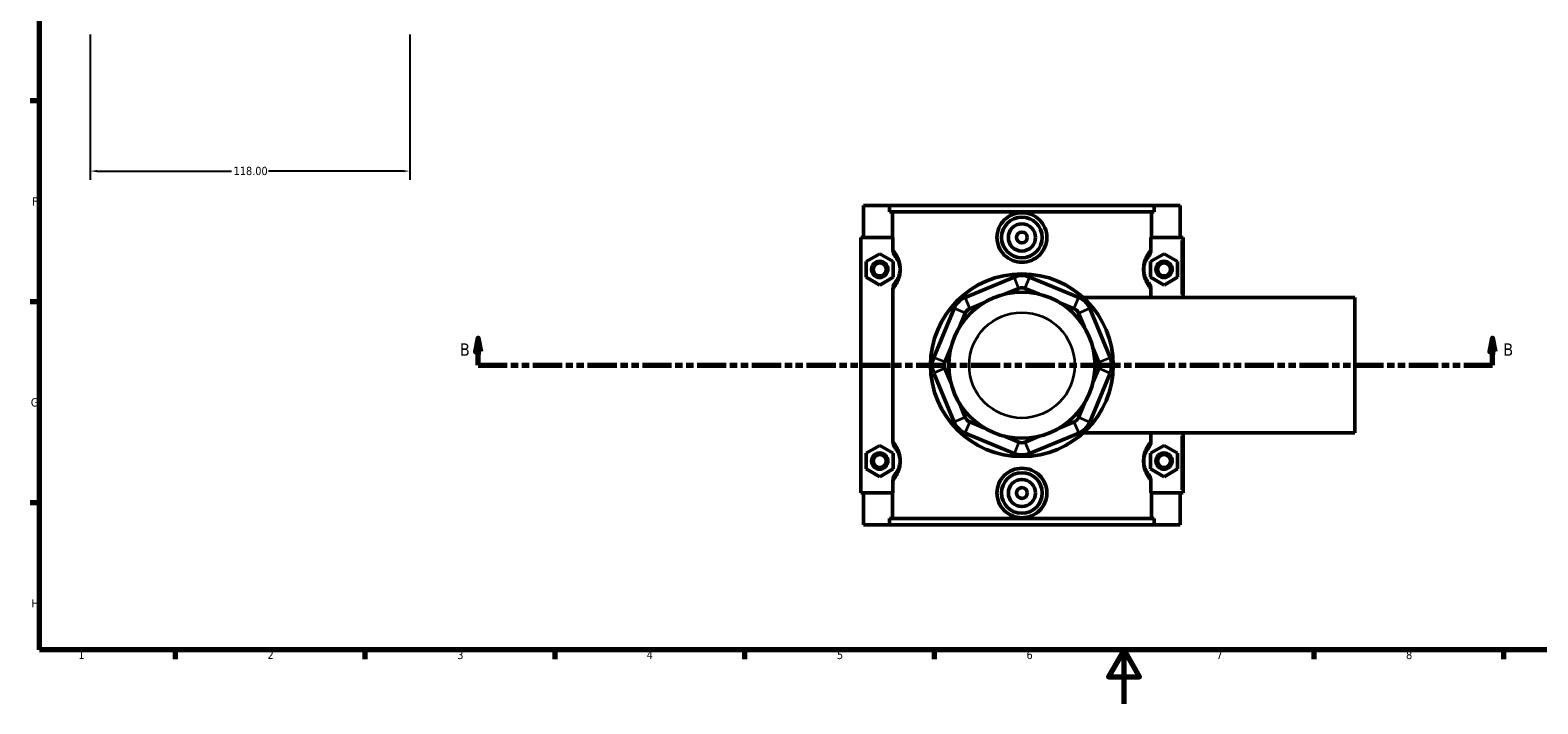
# Model space of a CAD drawing. Header units: millimetres. Extents: x 0 to 898, y -421 to 977.
# Tile 2 of 6: x 17 to 573, y 0 to 249. Entities that reach past the tile are written whole.
import ezdxf

# ---------------------------------------------------------------- set-up
doc = ezdxf.new("R2010")
doc.units = ezdxf.units.MM
doc.linetypes.add('DOUBLE_DASH_CHAIN', pattern=[1.2403, 0.6614, -0.0827, 0.1654, -0.0827, 0.1654, -0.0827])
for name, color, linetype, lineweight in [('Border (ANSI)', 7, 'Continuous', 70), ('Dimension (ANSI)', 7, 'Continuous', 25), ('Section Line (ANSI)', 7, 'DOUBLE_DASH_CHAIN', 70), ('Visible (ANSI)', 7, 'Continuous', 50), ('Visible Narrow (ANSI)', 7, 'Continuous', 35)]:
    doc.layers.add(name, color=color, linetype=linetype, lineweight=lineweight)
doc.styles.add('Label Text (ANSI)', font='tahoma.ttf')
doc.styles.add('Note Text (ANSI)', font='tahoma.ttf')
doc.dimstyles.new('Default - mm (ANSI)', dxfattribs={"dimtxt": 3.048, "dimasz": 2.5, "dimexe": 3.175, "dimexo": 1.6002, "dimgap": 0.8, "dimtad": 0, "dimtoh": 1, "dimrnd": 1e-08, "dimzin": 4, "dimdsep": 46, "dimtxsty": 'Note Text (ANSI)', "dimcen": 0.09, "dimdle": 10, "dimclrd": 256, "dimclre": 256, "dimclrt": 230, "dimadec": 1, "dimazin": 1, "dimtfac": 1, "dimtofl": 0, "dimtmove": 0, "dimatfit": 3, "dimfxl": 1, "dimtolj": 1, "dimtzin": 4, "dimlwd": -1, "dimlwe": -1, "dimarcsym": 0})

# ---------------------------------------------------------------- blocks, each defined once
blk = doc.blocks.new('Borders Default Border')
at = {"layer": 'Border (ANSI)'}
for p, q in [((20, 222.75), (16.55, 222.75)), ((20, 148.5), (16.55, 148.5)), ((20, 74.25), (16.55, 74.25)), ((70.08, 20), (70.08, 16.55)), ((140.17, 20), (140.17, 16.55)), ((210.25, 20), (210.25, 16.55)), ((280.33, 20), (280.33, 16.55)), ((350.42, 20), (350.42, 16.55)), ((490.58, 20), (490.58, 16.55)), ((560.67, 20), (560.67, 16.55))]:
    blk.add_line(p, q, dxfattribs=at)
at = {"layer": 'Border (ANSI)', "flags": 128}
for points in [[(20, 20), (20, 574), (821, 574), (821, 20), (20, 20)], [(420.5, 0), (420.5, 20), (414.73, 10), (426.27, 10), (420.5, 20)]]:
    blk.add_lwpolyline(points, dxfattribs=at)
at = {"layer": 'Border (ANSI)', "color": 230, "true_color": 0xff0080, "char_height": 3.05, "attachment_point": 7, "style": 'Note Text (ANSI)'}
for s, insert in [('F', (17.29, 184.1)), ('G', (16.81, 109.79)), ('H', (16.97, 35.6)), ('1', (34.35, 16.55)), ('2', (104.2, 16.55)), ('3', (174.26, 16.49)), ('4', (244.23, 16.55)), ('5', (314.48, 16.49)), ('6', (384.49, 16.49)), ('7', (454.6, 16.55)), ('8', (524.63, 16.48))]:
    blk.add_mtext(s, dxfattribs=dict(at, insert=insert))
blk = doc.blocks.new('2dTransSection0')
at = {"layer": 'Section Line (ANSI)', "linetype": 'Continuous'}
for p, q in [((181.96, 135.1), (180.96, 130.1)), ((181.96, 130.1), (181.96, 135.1)), ((182.96, 130.1), (181.96, 135.1)), ((556.55, 135.1), (555.55, 130.1)), ((556.55, 130.1), (556.55, 135.1)), ((557.55, 130.1), (556.55, 135.1)), ((180.96, 130.1), (182.96, 130.1)), ((181.96, 125.1), (181.96, 130.1)), ((555.55, 130.1), (557.55, 130.1)), ((556.55, 125.1), (556.55, 130.1)), ((181.96, 125.1), (192.58, 125.1)), ((545.94, 125.1), (556.55, 125.1))]:
    blk.add_line(p, q, dxfattribs=at)
at = {"layer": 'Section Line (ANSI)', "linetype": 'DOUBLE_DASH_CHAIN', "ltscale": 16.303146}
blk.add_line((181.96, 125.1), (556.55, 125.1), dxfattribs=at)
at = {"layer": 'Section Line (ANSI)', "linetype": 'Continuous', "flags": 128}
for points in [[(182.96, 130.1), (181.96, 135.1), (180.96, 130.1), (182.96, 130.1)], [(557.55, 130.1), (556.55, 135.1), (555.55, 130.1), (557.55, 130.1)]]:
    blk.add_lwpolyline(points, dxfattribs=at)
at = {"layer": 'Section Line (ANSI)'}
for points in [[(182.96, 130.1), (181.96, 135.1), (180.96, 130.1), (182.96, 130.1)], [(557.55, 130.1), (556.55, 135.1), (555.55, 130.1), (557.55, 130.1)]]:
    blk.add_solid(points, dxfattribs=at)
at = {"layer": 'Section Line (ANSI)', "char_height": 4.57, "attachment_point": 7, "style": 'Label Text (ANSI)'}
for insert in [(175.21, 128.6), (560.51, 128.6)]:
    blk.add_mtext('B', dxfattribs=dict(at, insert=insert))
blk = doc.blocks.new('*D8')
at = {"layer": 'Defpoints', "color": 0, "transparency": 16777216}
for p in [(38.72, 248.89), (156.72, 248.89), (156.72, 196.82)]:
    blk.add_point(p, dxfattribs=at)
at = {"layer": 'Dimension (ANSI)', "transparency": 16777216}
for p, q in [((38.72, 247.29), (38.72, 193.64)), ((156.72, 247.29), (156.72, 193.64)), ((41.22, 196.82), (90.88, 196.82)), ((154.22, 196.82), (104.56, 196.82))]:
    blk.add_line(p, q, dxfattribs=at)
for points in [[(41.22, 197.23), (41.22, 196.4), (38.72, 196.82)], [(154.22, 197.23), (154.22, 196.4), (156.72, 196.82)]]:
    blk.add_solid(points, dxfattribs=at)
at = {"layer": 'Dimension (ANSI)', "color": 230, "true_color": 0xff0080, "transparency": 16777216, "insert": (91.68, 198.41), "char_height": 3.048, "attachment_point": 1, "style": 'Note Text (ANSI)'}
blk.add_mtext('\\A1;118.00', dxfattribs=at)

msp = doc.modelspace()

# ---------------------------------------------------------------- linework, layer by layer
at = {"layer": 'Visible (ANSI)'}
for p, q in [((324.281, 184.101), (324.281, 172.301)), ((324.281, 184.101), (333.948, 184.101)), ((333.948, 184.101), (431.614, 184.101)), ((333.948, 181.741), (333.948, 184.101)), ((431.614, 184.101), (431.614, 181.741)), ((431.614, 184.101), (441.281, 184.101)), ((441.281, 184.101), (441.281, 172.301)), ((431.614, 181.741), (333.948, 181.741)), ((334.941, 172.301), (334.941, 181.741)), ((430.621, 172.301), (430.621, 181.741)), ((335.148, 172.301), (323.281, 172.301)), ((323.281, 172.301), (323.281, 77.901)), ((335.148, 172.301), (335.148, 167.834)), ((430.414, 167.834), (430.414, 172.301)), ((430.414, 172.301), (441.781, 172.301)), ((441.781, 172.301), (442.281, 172.301)), ((442.281, 150.101), (442.281, 172.301)), ((325.281, 163.387), (330.281, 166.274)), ((325.281, 157.614), (325.281, 163.387)), ((330.281, 166.274), (335.281, 163.387)), ((335.281, 163.387), (335.281, 157.614)), ((435.281, 166.274), (430.281, 163.387)), ((430.281, 163.387), (430.281, 157.614)), ((440.281, 163.387), (435.281, 166.274)), ((440.281, 157.614), (440.281, 163.387)), ((330.281, 154.727), (325.281, 157.614)), ((335.281, 157.614), (330.281, 154.727)), ((379.911, 157.662), (361.786, 150.154)), ((403.776, 150.154), (385.651, 157.662)), ((430.281, 157.614), (435.281, 154.727)), ((435.281, 154.727), (440.281, 157.614)), ((335.148, 153.167), (335.148, 97.034)), ((376.394, 151.334), (381.633, 153.504)), ((383.929, 153.504), (389.168, 151.334)), ((430.414, 150.101), (430.414, 153.167)), ((357.728, 146.095), (350.22, 127.971)), ((363.509, 145.997), (368.747, 148.167)), ((396.815, 148.167), (402.054, 145.997)), ((405.454, 150.101), (505.781, 150.101)), ((415.342, 127.971), (407.835, 146.095)), ((505.781, 100.101), (505.781, 150.101)), ((359.715, 139.134), (361.885, 144.373)), ((403.677, 144.373), (405.847, 139.134)), ((354.378, 126.249), (356.547, 131.487)), ((409.015, 131.487), (411.185, 126.249)), ((356.547, 118.714), (354.378, 123.952)), ((411.185, 123.952), (409.015, 118.714)), ((350.22, 122.23), (357.728, 104.106)), ((407.835, 104.106), (415.342, 122.23)), ((361.885, 105.828), (359.715, 111.067)), ((405.847, 111.067), (403.677, 105.828)), ((368.747, 102.034), (363.509, 104.204)), ((402.054, 104.204), (396.815, 102.034)), ((325.281, 92.587), (330.281, 95.474)), ((330.281, 95.474), (335.281, 92.587)), ((361.786, 100.047), (379.911, 92.539)), ((381.633, 96.697), (376.394, 98.867)), ((389.168, 98.867), (383.929, 96.697)), ((385.651, 92.539), (403.776, 100.047)), ((405.454, 100.101), (505.781, 100.101)), ((435.281, 95.474), (430.281, 92.587)), ((430.414, 97.034), (430.414, 100.101)), ((440.281, 92.587), (435.281, 95.474)), ((442.281, 77.901), (442.281, 100.101)), ((325.281, 86.814), (325.281, 92.587)), ((335.281, 92.587), (335.281, 86.814)), ((430.281, 92.587), (430.281, 86.814)), ((440.281, 86.814), (440.281, 92.587)), ((330.281, 83.927), (325.281, 86.814)), ((335.281, 86.814), (330.281, 83.927)), ((430.281, 86.814), (435.281, 83.927)), ((435.281, 83.927), (440.281, 86.814)), ((335.148, 82.367), (335.148, 77.901)), ((430.414, 77.901), (430.414, 82.367)), ((323.281, 77.901), (335.148, 77.901)), ((324.281, 77.901), (324.281, 66.101)), ((334.941, 68.461), (334.941, 77.901)), ((441.781, 77.901), (430.414, 77.901)), ((430.621, 68.461), (430.621, 77.901)), ((441.281, 77.901), (441.281, 66.101)), ((442.281, 77.901), (441.781, 77.901)), ((431.614, 68.461), (333.948, 68.461)), ((333.948, 66.101), (333.948, 68.461)), ((431.614, 68.461), (431.614, 66.101)), ((333.948, 66.101), (324.281, 66.101)), ((333.948, 66.101), (431.614, 66.101)), ((441.281, 66.101), (431.614, 66.101))]:
    msp.add_line(p, q, dxfattribs=at)
for centre, radius in [((382.781, 172.301), 7.5), ((382.781, 172.301), 5), ((382.781, 172.301), 2), ((330.281, 160.501), 3), ((330.281, 160.501), 2.4), ((435.281, 160.501), 3), ((435.281, 160.501), 2.4), ((382.781, 125.101), 33.75), ((382.781, 125.101), 27), ((330.281, 89.701), 3), ((330.281, 89.701), 2.4), ((435.281, 89.701), 3), ((435.281, 89.701), 2.4), ((382.781, 77.901), 7.5), ((382.781, 77.901), 5), ((382.781, 77.901), 2)]:
    msp.add_circle(centre, radius, dxfattribs=at)
for centre, radius, start, end in [((382.781, 150.733), 7.5, 67.5, 112.5), ((382.781, 150.733), 3, 67.5, 112.5), ((364.657, 143.225), 7.5, 112.5, 157.5), ((364.657, 143.225), 3, 112.5, 157.5), ((400.906, 143.225), 3, 22.5, 67.5), ((400.906, 143.225), 7.5, 22.5, 67.5), ((357.149, 125.101), 7.5, 157.5, 202.5), ((357.149, 125.101), 3, 157.5, 202.5), ((408.413, 125.101), 3, 337.5, 22.5), ((408.413, 125.101), 7.5, 337.5, 22.5), ((364.657, 106.976), 3, 202.5, 247.5), ((400.906, 106.976), 3, 292.5, 337.5), ((364.657, 106.976), 7.5, 202.5, 247.5), ((400.906, 106.976), 7.5, 292.5, 337.5), ((382.781, 99.468), 3, 247.5, 292.5), ((382.781, 99.468), 7.5, 247.5, 292.5)]:
    msp.add_arc(centre, radius, start, end, dxfattribs=at)
for points, knots in [([(391.999, 172.301), (391.999, 171.144), (391.764, 169.913), (390.815, 167.656), (390.102, 166.63), (388.464, 165.014), (387.43, 164.315), (385.166, 163.388), (383.936, 163.16), (381.627, 163.16), (380.396, 163.388), (378.132, 164.315), (377.098, 165.014), (375.461, 166.63), (374.747, 167.656), (373.799, 169.913), (373.564, 171.144), (373.564, 173.457), (373.799, 174.688), (374.747, 176.945), (375.461, 177.971), (377.098, 179.587), (378.132, 180.286), (380.396, 181.213), (381.627, 181.441), (383.936, 181.441), (385.166, 181.213), (387.43, 180.286), (388.464, 179.587), (390.102, 177.971), (390.815, 176.945), (391.764, 174.688), (391.999, 173.457), (391.999, 172.301)], [0, 0, 0, 0, 0.3470083, 0.3470083, 0.6940166, 0.6940166, 1.0403285, 1.0403285, 1.3866404, 1.3866404, 1.7329522, 1.7329522, 2.0792641, 2.0792641, 2.4262724, 2.4262724, 2.7732807, 2.7732807, 3.1202891, 3.1202891, 3.4672974, 3.4672974, 3.8136092, 3.8136092, 4.1599211, 4.1599211, 4.506233, 4.506233, 4.8525448, 4.8525448, 5.1995532, 5.1995532, 5.5465615, 5.5465615, 5.5465615, 5.5465615]), ([(335.148, 167.834), (335.148, 167.361), (335.235, 166.892), (335.561, 166.012), (335.795, 165.606), (336.089, 165.245)], [-0.2816649, -0.2816649, -0.2816649, -0.2816649, -0.13959104, -0.13959104, 0, 0, 0, 0]), ([(429.473, 165.245), (429.768, 165.607), (430.003, 166.014), (430.328, 166.894), (430.414, 167.362), (430.414, 167.834)], [-0.28134169, -0.28134169, -0.28134169, -0.28134169, -0.14162335, -0.14162335, 0, 0, 0, 0]), ([(336.089, 165.245), (336.186, 165.127), (336.29, 164.993), (336.562, 164.609), (336.738, 164.335), (337.053, 163.738), (337.191, 163.439), (337.432, 162.787), (337.536, 162.443), (337.679, 161.768), (337.728, 161.452), (337.772, 160.919), (337.781, 160.71), (337.781, 160.501), (337.781, 160.291), (337.772, 160.082), (337.728, 159.549), (337.679, 159.233), (337.536, 158.558), (337.432, 158.214), (337.191, 157.562), (337.053, 157.263), (336.738, 156.666), (336.562, 156.392), (336.29, 156.008), (336.186, 155.874), (336.089, 155.756)], [0.493217, 0.493217, 0.493217, 0.493217, 0.6891432, 0.6891432, 0.9778928, 0.9778928, 1.2006697, 1.2006697, 1.396602, 1.396602, 1.5473192, 1.5473192, 1.6415174, 1.6415174, 1.6415174, 1.7357156, 1.7357156, 1.8864328, 1.8864328, 2.0823651, 2.0823651, 2.305142, 2.305142, 2.5938916, 2.5938916, 2.7898178, 2.7898178, 2.7898178, 2.7898178]), ([(429.473, 155.756), (429.376, 155.874), (429.272, 156.008), (429, 156.392), (428.824, 156.666), (428.509, 157.263), (428.371, 157.562), (428.131, 158.214), (428.027, 158.558), (427.883, 159.233), (427.835, 159.549), (427.79, 160.082), (427.781, 160.291), (427.781, 160.501), (427.781, 160.71), (427.79, 160.919), (427.835, 161.452), (427.883, 161.768), (428.027, 162.443), (428.131, 162.787), (428.371, 163.439), (428.509, 163.738), (428.824, 164.335), (429, 164.609), (429.272, 164.993), (429.376, 165.127), (429.473, 165.245)], [0.4932159, 0.4932159, 0.4932159, 0.4932159, 0.6891423, 0.6891423, 0.9778921, 0.9778921, 1.2006686, 1.2006686, 1.396601, 1.396601, 1.5473181, 1.5473181, 1.6415164, 1.6415164, 1.6415164, 1.7357146, 1.7357146, 1.8864318, 1.8864318, 2.0823641, 2.0823641, 2.3051406, 2.3051406, 2.5938904, 2.5938904, 2.7898168, 2.7898168, 2.7898168, 2.7898168]), ([(336.089, 155.756), (335.794, 155.394), (335.56, 154.987), (335.234, 154.107), (335.148, 153.639), (335.148, 153.167)], [-0.28134169, -0.28134169, -0.28134169, -0.28134169, -0.14162335, -0.14162335, 0, 0, 0, 0]), ([(430.414, 153.167), (430.414, 153.64), (430.328, 154.109), (430.002, 154.989), (429.767, 155.395), (429.473, 155.756)], [-0.2816649, -0.2816649, -0.2816649, -0.2816649, -0.13959104, -0.13959104, 0, 0, 0, 0]), ([(335.148, 97.034), (335.148, 96.561), (335.235, 96.092), (335.561, 95.212), (335.795, 94.806), (336.089, 94.445)], [-0.2816649, -0.2816649, -0.2816649, -0.2816649, -0.13959104, -0.13959104, 0, 0, 0, 0]), ([(429.473, 94.445), (429.768, 94.807), (430.003, 95.214), (430.328, 96.094), (430.414, 96.562), (430.414, 97.034)], [-0.28134169, -0.28134169, -0.28134169, -0.28134169, -0.14162335, -0.14162335, 0, 0, 0, 0]), ([(336.089, 94.445), (336.186, 94.327), (336.29, 94.193), (336.562, 93.809), (336.738, 93.535), (337.053, 92.938), (337.191, 92.639), (337.432, 91.987), (337.536, 91.643), (337.679, 90.968), (337.728, 90.652), (337.772, 90.119), (337.781, 89.91), (337.781, 89.701), (337.781, 89.491), (337.772, 89.282), (337.728, 88.749), (337.679, 88.433), (337.536, 87.758), (337.432, 87.414), (337.191, 86.762), (337.053, 86.463), (336.738, 85.866), (336.562, 85.592), (336.29, 85.208), (336.186, 85.074), (336.089, 84.956)], [0.493217, 0.493217, 0.493217, 0.493217, 0.6891433, 0.6891433, 0.977893, 0.977893, 1.2006697, 1.2006697, 1.396602, 1.396602, 1.5473192, 1.5473192, 1.6415174, 1.6415174, 1.6415174, 1.7357156, 1.7357156, 1.8864328, 1.8864328, 2.0823651, 2.0823651, 2.3051418, 2.3051418, 2.5938915, 2.5938915, 2.7898178, 2.7898178, 2.7898178, 2.7898178]), ([(429.473, 84.956), (429.376, 85.074), (429.272, 85.208), (429, 85.592), (428.824, 85.866), (428.509, 86.463), (428.371, 86.762), (428.131, 87.414), (428.027, 87.758), (427.883, 88.433), (427.835, 88.749), (427.79, 89.282), (427.781, 89.491), (427.781, 89.701), (427.781, 89.91), (427.79, 90.119), (427.835, 90.652), (427.883, 90.968), (428.027, 91.643), (428.131, 91.987), (428.371, 92.639), (428.509, 92.938), (428.824, 93.535), (429, 93.809), (429.272, 94.193), (429.376, 94.327), (429.473, 94.445)], [0.4929488, 0.4929488, 0.4929488, 0.4929488, 0.6888779, 0.6888779, 0.9776284, 0.9776284, 1.2004014, 1.2004014, 1.3963337, 1.3963337, 1.5470509, 1.5470509, 1.6412491, 1.6412491, 1.6412491, 1.7354474, 1.7354474, 1.8861645, 1.8861645, 2.0820968, 2.0820968, 2.3048698, 2.3048698, 2.5936204, 2.5936204, 2.7895494, 2.7895494, 2.7895494, 2.7895494]), ([(336.089, 84.956), (335.794, 84.594), (335.56, 84.187), (335.234, 83.307), (335.148, 82.839), (335.148, 82.367)], [-0.28134169, -0.28134169, -0.28134169, -0.28134169, -0.14162335, -0.14162335, 0, 0, 0, 0]), ([(391.999, 77.901), (391.999, 76.744), (391.764, 75.513), (390.815, 73.256), (390.102, 72.23), (388.464, 70.614), (387.43, 69.915), (385.166, 68.988), (383.936, 68.76), (381.627, 68.76), (380.396, 68.988), (378.132, 69.915), (377.098, 70.614), (375.461, 72.23), (374.747, 73.256), (373.799, 75.513), (373.564, 76.744), (373.564, 77.901), (373.564, 79.057), (373.799, 80.288), (374.747, 82.545), (375.461, 83.571), (377.098, 85.187), (378.132, 85.886), (380.396, 86.813), (381.627, 87.041), (383.936, 87.041), (385.166, 86.813), (387.43, 85.886), (388.464, 85.187), (390.102, 83.571), (390.815, 82.545), (391.764, 80.288), (391.999, 79.057), (391.999, 77.901)], [2.7732807, 2.7732807, 2.7732807, 2.7732807, 3.1202891, 3.1202891, 3.4672974, 3.4672974, 3.8136092, 3.8136092, 4.1599211, 4.1599211, 4.506233, 4.506233, 4.8525448, 4.8525448, 5.1995532, 5.1995532, 5.5465615, 5.5465615, 5.5465615, 5.8935698, 5.8935698, 6.2405781, 6.2405781, 6.58689, 6.58689, 6.9332019, 6.9332019, 7.2795137, 7.2795137, 7.6258256, 7.6258256, 7.9728339, 7.9728339, 8.3198422, 8.3198422, 8.3198422, 8.3198422]), ([(430.414, 82.367), (430.414, 82.84), (430.328, 83.309), (430.002, 84.189), (429.767, 84.595), (429.473, 84.956)], [-0.2816649, -0.2816649, -0.2816649, -0.2816649, -0.13959104, -0.13959104, 0, 0, 0, 0])]:
    msp.add_open_spline(points, degree=3, knots=knots, dxfattribs=at)
at = {"layer": 'Visible Narrow (ANSI)'}
for p, q in [((441.781, 171.191), (441.781, 151.211)), ((381.547, 153.712), (379.997, 157.454)), ((384.015, 153.712), (385.565, 157.454)), ((361.677, 144.459), (357.935, 146.009)), ((361.873, 149.946), (363.422, 146.205)), ((402.14, 146.205), (403.69, 149.946)), ((403.885, 144.459), (407.627, 146.009)), ((354.17, 126.335), (350.428, 127.885)), ((354.17, 123.866), (350.428, 122.317)), ((411.393, 126.335), (415.135, 127.885)), ((411.393, 123.866), (415.135, 122.317)), ((361.677, 105.742), (357.935, 104.192)), ((363.422, 103.996), (361.873, 100.255)), ((402.14, 103.996), (403.69, 100.255)), ((403.885, 105.742), (407.627, 104.192)), ((381.547, 96.489), (379.997, 92.747)), ((384.015, 96.489), (385.565, 92.747)), ((441.781, 98.991), (441.781, 79.011))]:
    msp.add_line(p, q, dxfattribs=at)
msp.add_circle((382.781, 125.101), 19.5, dxfattribs=at)
for points, knots in [([(335.439, 153.491), (335.568, 153.641), (335.706, 153.808), (336.113, 154.338), (336.399, 154.749), (336.91, 155.645), (337.135, 156.093), (337.526, 157.071), (337.695, 157.587), (337.928, 158.6), (338.007, 159.073), (338.079, 159.873), (338.094, 160.187), (338.094, 160.501), (338.094, 160.815), (338.079, 161.128), (338.007, 161.928), (337.928, 162.401), (337.695, 163.414), (337.526, 163.93), (337.135, 164.908), (336.91, 165.356), (336.399, 166.252), (336.113, 166.663), (335.706, 167.193), (335.568, 167.36), (335.439, 167.511)], [-2.7512835, -2.7512835, -2.7512835, -2.7512835, -2.5938916, -2.5938916, -2.305142, -2.305142, -2.0823651, -2.0823651, -1.8864328, -1.8864328, -1.7357156, -1.7357156, -1.6415174, -1.6415174, -1.6415174, -1.5473192, -1.5473192, -1.396602, -1.396602, -1.2006697, -1.2006697, -0.9778928, -0.9778928, -0.6891432, -0.6891432, -0.5317513, -0.5317513, -0.5317513, -0.5317513]), ([(430.124, 167.511), (429.994, 167.36), (429.857, 167.193), (429.449, 166.663), (429.164, 166.252), (428.652, 165.356), (428.427, 164.908), (428.037, 163.93), (427.867, 163.414), (427.634, 162.401), (427.555, 161.928), (427.483, 161.128), (427.469, 160.815), (427.469, 160.501), (427.469, 160.187), (427.483, 159.873), (427.555, 159.073), (427.634, 158.6), (427.867, 157.587), (428.037, 157.071), (428.427, 156.093), (428.652, 155.645), (429.164, 154.749), (429.449, 154.338), (429.857, 153.808), (429.994, 153.641), (430.124, 153.491)], [-2.7512824, -2.7512824, -2.7512824, -2.7512824, -2.5938904, -2.5938904, -2.3051406, -2.3051406, -2.0823641, -2.0823641, -1.8864318, -1.8864318, -1.7357146, -1.7357146, -1.6415164, -1.6415164, -1.6415164, -1.5473181, -1.5473181, -1.396601, -1.396601, -1.2006686, -1.2006686, -0.9778921, -0.9778921, -0.6891423, -0.6891423, -0.5317503, -0.5317503, -0.5317503, -0.5317503]), ([(335.439, 82.691), (335.568, 82.841), (335.706, 83.008), (336.113, 83.538), (336.399, 83.949), (336.91, 84.845), (337.135, 85.293), (337.526, 86.271), (337.695, 86.787), (337.928, 87.8), (338.007, 88.273), (338.079, 89.073), (338.094, 89.387), (338.094, 89.701), (338.094, 90.015), (338.079, 90.328), (338.007, 91.128), (337.928, 91.601), (337.695, 92.614), (337.526, 93.13), (337.135, 94.108), (336.91, 94.556), (336.399, 95.452), (336.113, 95.863), (335.706, 96.393), (335.568, 96.56), (335.439, 96.711)], [-2.7512835, -2.7512835, -2.7512835, -2.7512835, -2.5938915, -2.5938915, -2.3051418, -2.3051418, -2.0823651, -2.0823651, -1.8864328, -1.8864328, -1.7357156, -1.7357156, -1.6415174, -1.6415174, -1.6415174, -1.5473192, -1.5473192, -1.396602, -1.396602, -1.2006697, -1.2006697, -0.977893, -0.977893, -0.6891433, -0.6891433, -0.5317513, -0.5317513, -0.5317513, -0.5317513]), ([(430.124, 96.711), (429.994, 96.56), (429.857, 96.393), (429.449, 95.863), (429.164, 95.452), (428.652, 94.556), (428.427, 94.108), (428.037, 93.13), (427.867, 92.614), (427.634, 91.601), (427.555, 91.128), (427.483, 90.328), (427.469, 90.015), (427.469, 89.701), (427.469, 89.387), (427.483, 89.073), (427.555, 88.273), (427.634, 87.8), (427.867, 86.787), (428.037, 86.271), (428.427, 85.293), (428.652, 84.845), (429.164, 83.949), (429.449, 83.538), (429.857, 83.008), (429.994, 82.841), (430.124, 82.691)], [-2.7510152, -2.7510152, -2.7510152, -2.7510152, -2.5936204, -2.5936204, -2.3048698, -2.3048698, -2.0820968, -2.0820968, -1.8861645, -1.8861645, -1.7354474, -1.7354474, -1.6412491, -1.6412491, -1.6412491, -1.5470509, -1.5470509, -1.3963337, -1.3963337, -1.2004014, -1.2004014, -0.9776284, -0.9776284, -0.6888779, -0.6888779, -0.5314831, -0.5314831, -0.5314831, -0.5314831])]:
    msp.add_open_spline(points, degree=3, knots=knots, dxfattribs=at)

# ---------------------------------------------------------------- block references
msp.add_blockref('Borders Default Border', (0, 0))
at = {"layer": 'Section Line (ANSI)'}
msp.add_blockref('2dTransSection0', (0, 0), dxfattribs=at)

# ---------------------------------------------------------------- dimensions: what is measured, and where the dimension line sits
at = {"layer": 'Dimension (ANSI)'}
dim = msp.add_linear_dim(base=(156.715, 196.816), p1=(38.715, 248.895), p2=(156.715, 248.895), dimstyle='Default - mm (ANSI)', override={"dimtoh": 0, "dimdec": 2, "dimtp": 0, "dimtm": 0, "dimtdec": 2, "dimatfit": 1}, dxfattribs=at)
dim.commit()
dim.dimension.update_dxf_attribs({"geometry": '*D8', "text_midpoint": (97.715, 196.816), "dimtype": 160})

doc.saveas('drawing.dxf')
